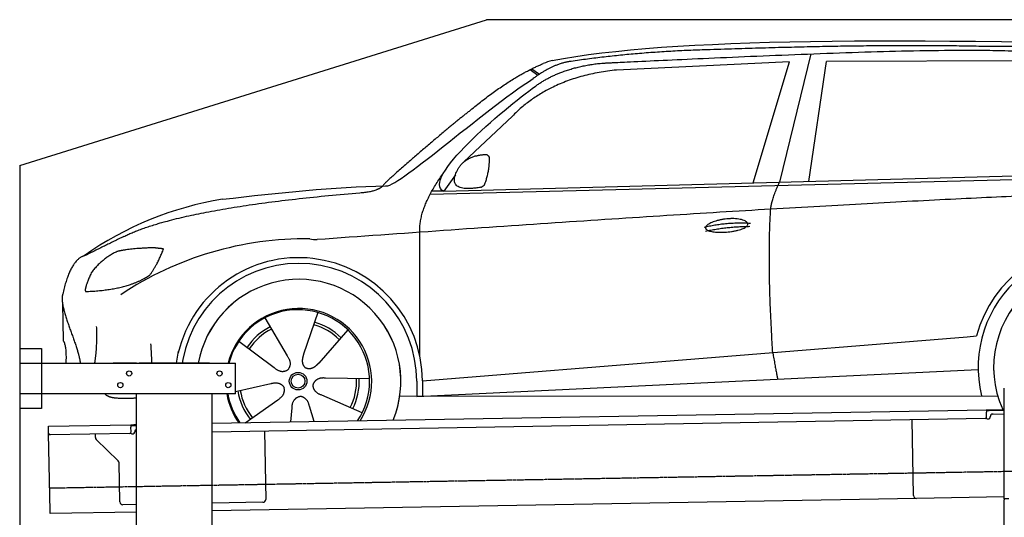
# Model space of a CAD drawing. Header units: millimetres. Extents: x 1067 to 6773, y 5791 to 11816.
# Tile 4 of 5: x 1073 to 4448, y 10110 to 11816. Entities that reach past the tile are written whole.
import ezdxf

# ---------------------------------------------------------------- set-up
doc = ezdxf.new("R2010")
doc.units = ezdxf.units.MM
doc.linetypes.add('GEN3', pattern=[6.25, 5, -1.25])
doc.layers.get('0').update_dxf_attribs({"lineweight": 25})
doc.layers.add('3', color=6, linetype='GEN3', lineweight=25)
doc.layers.add('Car', color=10, linetype='Continuous')

msp = doc.modelspace()

# ---------------------------------------------------------------- linework, layer by layer
for p, q in [((1072.8, 11315.9), (2672.8, 11815.9)), ((5822.8, 11815.9), (2672.8, 11815.9)), ((1072.8, 11315.9), (1072.8, 5965.9)), ((1072.8, 10688), (1147.8, 10688)), ((1147.8, 10688), (1147.8, 10483)), ((1072.8, 10638), (1812.8, 10638)), ((1472.8, 10638), (1392.8, 10638)), ((1472.8, 10638), (1482.8, 10638)), ((1722.8, 10638), (1482.8, 10638)), ((1722.8, 10638), (1732.8, 10638)), ((1732.8, 10638), (1812.8, 10638)), ((1812.8, 10533), (1812.8, 10638)), ((1812.8, 10533), (1072.8, 10533)), ((1472.8, 8708), (1472.8, 10533)), ((1732.8, 8013), (1732.8, 10533)), ((4447.6, 10172.5), (4447.6, 10552.5)), ((4447.6, 10172.5), (4447.6, 10552.5)), ((1147.8, 10483), (1072.8, 10483)), ((1732.8, 10432.1), (4386.1, 10478.4)), ((4386.1, 10478.4), (4396.1, 10478.6)), ((4386.1, 10478.4), (4386.2, 10470.4)), ((4396.2, 10474.6), (4386.2, 10474.4)), ((4386.5, 10453.4), (4386.2, 10470.4)), ((4396.1, 10478.6), (4445.9, 10479.4)), ((4447.6, 10475.5), (4396.2, 10474.6)), ((4408.8, 10463.8), (4447.6, 10464.5)), ((4381.6, 10448.3), (1732.8, 10402.1)), ((4136.2, 10184), (4131.7, 10443.9)), ((4389.1, 10447.4), (4394.1, 10447.5)), ((4399, 10452.6), (4399, 10453.6)), ((1171.6, 10422.3), (1454, 10427.2)), ((1171.7, 10414.3), (1171.6, 10422.3)), ((1172, 10397.3), (1171.7, 10414.3)), ((1176.7, 10130.3), (1172, 10397.3)), ((1449.6, 10397.1), (1177.1, 10392.4)), ((1332.3, 10383.2), (1332.1, 10395.1)), ((1454, 10427.2), (1464, 10427.4)), ((1454, 10427.2), (1454.2, 10419.2)), ((1464.1, 10423.4), (1454.1, 10423.2)), ((1454.5, 10402.2), (1454.2, 10419.2)), ((1457.1, 10396.3), (1462.1, 10396.3)), ((1464, 10427.4), (1472.8, 10427.5)), ((1472.8, 10423.5), (1464.1, 10423.4)), ((1467, 10401.4), (1467, 10402.4)), ((1912, 10405.2), (1916.1, 10171.2)), ((1410.8, 10303.4), (1335.3, 10376.2)), ((1416.1, 10162.5), (1413.8, 10296.3)), ((4146.4, 10174.2), (1732.8, 10132)), ((1906.2, 10161.1), (1732.8, 10158)), ((4447.6, 10179.4), (4146.4, 10174.2)), ((4447.6, 10172.5), (4447.6, 10169.5)), ((4463.6, 10172.5), (4447.6, 10172.5)), ((4447.6, 10172.5), (4447.6, 10169.5)), ((4463.6, 10172.5), (4447.6, 10172.5)), ((4447.6, 8072.5), (4447.6, 10169.5)), ((1176.8, 10122.3), (1176.7, 10130.3)), ((1472.8, 10127.5), (1176.8, 10122.3)), ((1472.8, 10153.5), (1426.3, 10152.7))]:
    msp.add_line(p, q)
for centre in [(1447.8, 10603), (1757.8, 10603), (1417.8, 10563), (1787.8, 10563)]:
    msp.add_circle(centre, 9)
for centre, radius, start, end in [((4409, 10453.8), 10, 91, 181), ((4381.5, 10453.3), 5, 271, 1), ((4389, 10452.4), 5, 214.2367, 271), ((4394, 10452.5), 5, 271, 1), ((1177, 10397.4), 5, 181, 271), ((1449.5, 10402.1), 5, 271, 1), ((1457, 10401.3), 5, 214.2367, 271), ((1462, 10401.3), 5, 271, 1), ((1477, 10402.6), 10, 114.7874, 181), ((1342.3, 10383.4), 10, 181, 226), ((1403.8, 10296.2), 10, 1, 46), ((1426.1, 10162.7), 10, 181, 271), ((1906.1, 10171.1), 10, 271, 1), ((4146.2, 10184.2), 10, 181, 271)]:
    msp.add_arc(centre, radius, start, end)
at = {"layer": '3'}
msp.add_line((1175.3, 10210.3), (6230.5, 10298.5), dxfattribs=at)
at = {"layer": 'Car'}
for p, q in [((3784.1, 11698.6), (3676.5, 11258.7)), ((2822.7, 11644.9), (2848.8, 11625.4)), ((2828.5, 11647.8), (2853.9, 11628.8)), ((3711.5, 11671), (3118.2, 11643.3)), ((3586.5, 11256.3), (3711.5, 11671)), ((3778.1, 11261.5), (3838, 11672.4)), ((4539.7, 11674.8), (3838, 11672.4)), ((2761.4, 11485.1), (2594.7, 11328.2)), ((2479.9, 11217.4), (5122.3, 11284.5)), ((2526.6, 11227.5), (5177.6, 11299.5)), ((2566.2, 11284.3), (2526.6, 11227.5)), ((2526.6, 11227.5), (2485.4, 11227.5)), ((2444.5, 10661.5), (2444.3, 11087.1)), ((1219.5, 10843.5), (1221.7, 10715.2)), ((2094.9, 10811.9), (2045.9, 10668.6)), ((1913, 10793.3), (1989.9, 10662.9)), ((2198, 10751.9), (2097.8, 10638.5)), ((1824.1, 10713.7), (1945.2, 10622.9)), ((2453.3, 10577.1), (4319.9, 10728.9)), ((4319.9, 10728.9), (4352.4, 10731.6)), ((1609.7, 10638), (1617.5, 10679.2)), ((1631.7, 10651.2), (1629.2, 10638)), ((2433.7, 10523.6), (4358.1, 10617)), ((1813, 10541.1), (1933.4, 10567.9)), ((2271.9, 10584.7), (2120.5, 10587)), ((2433.7, 10575.9), (2433.7, 10525.5)), ((2453.3, 10577.1), (2453.5, 10524.5)), ((1845.4, 10434), (1957.6, 10513)), ((2246.7, 10468.1), (2107.8, 10528.3)), ((2375.5, 10525.5), (4424.8, 10526.6)), ((2444.6, 10524.1), (2444.6, 10525.5)), ((2001.6, 10436.8), (2006.2, 10484.7)), ((2082.2, 10438.2), (2065.9, 10490.8))]:
    msp.add_line(p, q, dxfattribs=at)
for radius in [30.1, 23.6]:
    msp.add_circle((2027, 10576.5), radius, dxfattribs=at)
for centre, radius, start, end in [((2939.5, 11506.5), 174.5, 103.8736, 114.54), ((1944.5, 10091.8), 1122.3, 99.0395, 125.4377), ((2052.1, 9923.3), 1141.2, 89.2488, 123.6712), ((2091.5, 11179.2), 117.4, 257.9855, 270.1884), ((4761.1, 10623.7), 422.7, 4.6504, 165.2126), ((4761.1, 10623.7), 403.4, 0.0315, 193.9312), ((2029.2, 10575.7), 424.2, 0.1908, 166.7289), ((2029.2, 10575.7), 404.6, 0.0315, 169.2374), ((4761.1, 10623.7), 350, 337.6496, 204.3504), ((4761.1, 10623.7), 350, 337.6876, 204.3504), ((2029.2, 10575.7), 350, 337.7059, 169.7396), ((2029.2, 10575.7), 350, 337.7439, 169.7038), ((2029.2, 10575.7), 250, 327.3835, 165.5597), ((2027, 10576.5), 245, 326.365, 165.4518), ((2027, 10576.5), 200.6, 45.1152, 74.5463), ((2027, 10576.5), 209.6, 45.262, 74.3995), ((2027, 10576.5), 209.6, 117.262, 146.3995), ((2027, 10576.5), 200.6, 117.1152, 146.5463), ((2027, 10576.5), 200.6, 333.1152, 2.5463), ((2027, 10576.5), 209.6, 333.262, 2.3995), ((2029.2, 10575.7), 250, 189.8244, 214.6165), ((2027, 10576.5), 245, 190.217, 215.635), ((2027, 10576.5), 209.6, 189.262, 218.3995), ((2027, 10576.5), 200.6, 189.1152, 218.5463), ((4761.1, 10623.7), 403.4, 201.1134, 201.6663)]:
    msp.add_arc(centre, radius, start, end, dxfattribs=at)
for points, degree in [([(2897.7, 11676), (3308.3, 11754.7), (4068.6, 11755.5), (5241.9, 11723.4)], 3), ([(3427.6, 11712.5), (3184.9, 11705.9), (2956.3, 11672)], 2), ([(4391.8, 11723.5), (4043.2, 11733.6), (3427.6, 11712.5)], 2), ([(5168.4, 11671.1), (4866.3, 11725.7), (4391.8, 11723.5)], 2), ([(2617.9, 11505.6), (2753.1, 11618.2), (2867.1, 11665.3)], 2), ([(3118.2, 11643.3), (2893.6, 11620.3), (2761.4, 11485.1)], 2), ([(2956.3, 11672), (2901.2, 11664.2), (2833.1, 11614.4)], 2), ([(2840.2, 11587.8), (2931, 11653.4), (3067.6, 11666.7)], 2), ([(2326.4, 11246.7), (2354.1, 11228.4), (2657.6, 11500.7), (2833.1, 11614.4)], 3), ([(2526.6, 11227.5), (2442.6, 11265.4), (2730.1, 11509.4), (2840.2, 11587.8)], 3), ([(2617.9, 11505.6), (2538.4, 11443), (2438.3, 11356.8), (2311.8, 11248.2), (2317.8, 11246.4)], 4), ([(2574, 11302.1), (2589.7, 11332.9), (2632, 11348)], 2), ([(2632, 11348), (2660.6, 11354.6), (2673.5, 11353.7)], 2), ([(2666, 11249.4), (2685.9, 11302.9), (2682.2, 11347.7)], 2), ([(2673.5, 11353.7), (2679.7, 11347.8), (2682.2, 11347.7)], 2), ([(2444.3, 11087.1), (2439.7, 11170.6), (2525.5, 11290.2)], 2), ([(2652.7, 11241.3), (2531, 11219.3), (2574, 11302.1)], 2), ([(1768.2, 11200.2), (1963.9, 11223.4), (2148.7, 11241.4), (2326.4, 11246.7)], 3), ([(2239.1, 11222.5), (2294.1, 11225.9), (2317.5, 11245.4)], 2), ([(2652.7, 11241.3), (2658.6, 11243.2), (2666, 11249.4)], 2), ([(3647, 11166), (3649.3, 11197.1), (3676.5, 11258.7)], 2), ([(1429.2, 11072.4), (1631.1, 11171.9), (2239.1, 11222.5)], 2), ([(5398, 11233.6), (4521.2, 11238.7), (2091.9, 11061.8)], 2), ([(3653.8, 10674.7), (3634.7, 10987.7), (3647, 11166)], 2), ([(3418.4, 11104.6), (3493.5, 11122.8), (3577.1, 11118.5)], 2), ([(3423.7, 11090.9), (3497.5, 11106.8), (3575.4, 11107.4)], 2), ([(1429.2, 11072.4), (1296.7, 11007)], 1), ([(1296.7, 11007), (1246.8, 10995.8), (1220.5, 10875)], 2), ([(1406.5, 11020.8), (1353.4, 10996.1), (1318.1, 10947.7)], 2), ([(1533.2, 11033.9), (1447, 11031.3), (1406.5, 11020.8)], 2), ([(1518.5, 10940), (1545.4, 10976.2), (1565.9, 11030.1)], 2), ([(1565.9, 11030.1), (1548.1, 11031.7), (1533.2, 11033.9)], 2), ([(1318.1, 10947.7), (1298.4, 10904.2), (1296.7, 10886)], 2), ([(1298.1, 10883.8), (1442.5, 10888.6), (1518.5, 10940)], 2), ([(1220.5, 10875), (1206.5, 10837.9), (1253.7, 10737.5), (1274.9, 10680.2), (1280.6, 10638)], 4), ([(1296.7, 10886), (1300.1, 10885.9), (1298.1, 10883.8)], 2), ([(1330.3, 10638), (1339.1, 10690.9), (1336.5, 10764.1)], 2), ([(1221.7, 10715.2), (1233.3, 10701.5), (1231.2, 10638)], 2), ([(1526, 10638), (1525, 10668.1), (1522.6, 10704.8)], 2), ([(2045.9, 10668.6), (2041.6, 10656), (2037.9, 10641.9), (2042.5, 10628.2), (2053.4, 10621.8)], 4), ([(3653.8, 10674.7), (3665.1, 10610.1), (3670.6, 10583.6)], 2), ([(1989.9, 10662.9), (2008.4, 10636.8), (1992, 10615.6)], 2), ([(2097.8, 10638.5), (2088.9, 10628.5), (2078.5, 10618.3), (2064.3, 10615.5), (2053.4, 10621.8)], 4), ([(1945.2, 10622.9), (1969.1, 10601.6), (1992, 10615.6)], 2), ([(1933.4, 10567.9), (1963.9, 10577.4), (1979, 10555.3)], 2), ([(2120.5, 10587), (2088.7, 10590.2), (2078.3, 10565.4)], 2), ([(2107.8, 10528.3), (2077.6, 10538.6), (2078.3, 10565.4)], 2), ([(1957.6, 10513), (1985.2, 10529.1), (1979, 10555.3)], 2), ([(2006.2, 10484.7), (2006.6, 10516.7), (2032.4, 10524.3)], 2), ([(2065.9, 10490.8), (2059.1, 10522.1), (2032.4, 10524.3)], 2)]:
    msp.add_open_spline(points, degree=degree, dxfattribs=at)
for points, degree, knots in [([(3067.6, 11666.7), (3094.5, 11668.3), (3233.4, 11675.1), (4254, 11722.4), (4874.1, 11732.4), (5347.2, 11585.1), (5314.9, 11397.8)], 4, [0.0821318, 0.0821318, 0.0821318, 0.0821318, 0.0821318, 0.258851, 0.508851, 1, 1, 1, 1, 1]), ([(3423.5, 11101.6), (3422.5, 11109.8), (3443.2, 11126.5), (3525.5, 11148.1), (3619.1, 11116.6), (3533.3, 11083.5), (3448.6, 11082.7), (3424.5, 11093.4), (3423.5, 11101.6)], 5, [0, 0, 0, 0, 0, 0, 0.300106, 0.500106, 0.700106, 1, 1, 1, 1, 1, 1]), ([(1472.8, 10517.9), (1449.5, 10517.2), (1410.4, 10515), (1381.3, 10519.1), (1367.3, 10528.9), (1365.5, 10533)], 4, [0.0956337, 0.0956337, 0.0956337, 0.0956337, 0.0956337, 0.5978658, 0.8437477, 0.8437477, 0.8437477, 0.8437477, 0.8437477])]:
    msp.add_open_spline(points, degree=degree, knots=knots, dxfattribs=at)

doc.saveas('drawing.dxf')
